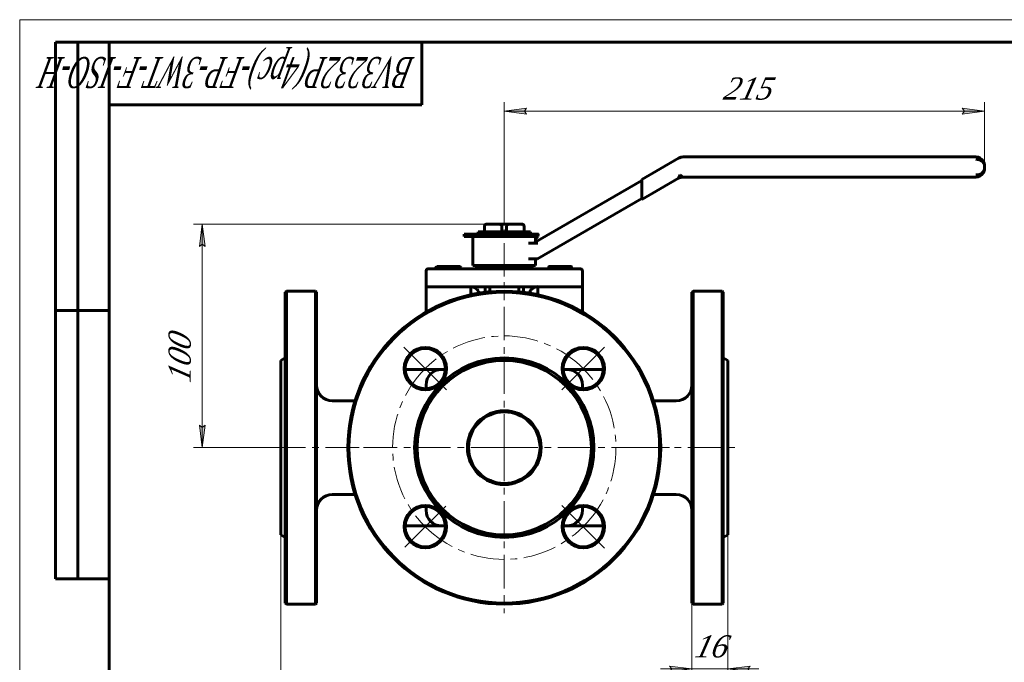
# Model space of a CAD drawing. Header units: millimetres. Extents: x 0 to 440, y 0 to 297.
# Tile 6 of 7: x 0 to 220, y 153 to 297. Entities that reach past the tile are written whole.
import ezdxf

# ---------------------------------------------------------------- set-up
doc = ezdxf.new("R2010")
doc.units = ezdxf.units.MM
for name, pattern in [('K5LT_AXLED', [12, 7.5, -1.5, 1.5, -1.5]), ('K5LT_BASIC', [0]), ('K5LT_THIN', [0])]:
    doc.linetypes.add(name, pattern=pattern)
doc.layers.add('Системный слой', color=7, linetype='Continuous')
doc.layers.add('Системный слой (1)', color=7, linetype='Continuous', true_color=0x6c6c6c)
doc.styles.add('KDIMTEXTSTYLE', font='txt', dxfattribs={"width": 0.96, "oblique": 15, "height": 5})
doc.styles.add('KTEXTSTYLE', font='txt', dxfattribs={"width": 0.96, "height": 5})
doc.dimstyles.new('KDIMSTYLE (0.50)', dxfattribs={"dimtxt": 5, "dimasz": 1, "dimexe": 2, "dimexo": 0, "dimgap": 1, "dimtad": 1, "dimlfac": 2, "dimtxsty": 'KDIMTEXTSTYLE', "dimsah": 1, "dimcen": 0, "dimdle": 1, "dimadec": 0, "dimazin": 0, "dimtfac": 0.667, "dimtmove": 0, "dimatfit": 3, "dimfxl": 1, "dimtvp": 1, "dimtolj": 1, "dimtzin": 0, "dimarcsym": 0})

# ---------------------------------------------------------------- blocks, each defined once
blk = doc.blocks.new('U0')
at = {"layer": 'Системный слой (1)', "color": 143, "linetype": 'K5LT_BASIC', "lineweight": 60, "true_color": 0x33acca}
for p, q in [((125.94, 214.48), (125.94, 215.3)), ((125.94, 187.3), (125.94, 188.12))]:
    blk.add_line(p, q, dxfattribs=at)
blk = doc.blocks.new('U1')
at = {"layer": 'Системный слой (1)', "color": 143, "linetype": 'K5LT_BASIC', "lineweight": 60, "true_color": 0x33acca}
for p, q in [((59.44, 236.05), (59.44, 201.3)), ((59.44, 201.3), (59.44, 166.55))]:
    blk.add_line(p, q, dxfattribs=at)
blk = doc.blocks.new('U2')
at = {"layer": 'Системный слой (1)', "color": 143, "linetype": 'K5LT_BASIC', "lineweight": 60, "true_color": 0x33acca}
for p, q in [((114.14, 236.02), (114.12, 235.87)), ((114.12, 235.87), (114.12, 235.83)), ((114.18, 236.16), (114.14, 236.02)), ((114.21, 236.25), (114.18, 236.16)), ((114.23, 236.29), (114.21, 236.25)), ((114.24, 236.31), (114.23, 236.29)), ((114.3, 236.42), (114.24, 236.32)), ((114.24, 236.32), (114.24, 236.31)), ((114.39, 236.55), (114.3, 236.42)), ((114.48, 236.67), (114.39, 236.55)), ((114.56, 236.75), (114.48, 236.67)), ((114.6, 236.78), (114.56, 236.75)), ((114.62, 236.8), (114.6, 236.78)), ((114.63, 236.81), (114.62, 236.8)), ((114.77, 236.91), (114.63, 236.81)), ((114.9, 237), (114.77, 236.91)), ((115.05, 237.08), (114.9, 237)), ((115.15, 237.13), (115.05, 237.08)), ((115.21, 237.15), (115.15, 237.13)), ((115.23, 237.16), (115.21, 237.15)), ((115.25, 237.17), (115.23, 237.16)), ((115.39, 237.21), (115.25, 237.17)), ((115.55, 237.25), (115.39, 237.21)), ((115.71, 237.28), (115.55, 237.25)), ((115.94, 237.3), (115.71, 237.28))]:
    blk.add_line(p, q, dxfattribs=at)
blk = doc.blocks.new('U3')
at = {"layer": 'Системный слой (1)', "color": 143, "linetype": 'K5LT_BASIC', "lineweight": 60, "true_color": 0x33acca}
for p, q in [((95.26, 218.8), (94.44, 218.8)), ((122.44, 218.8), (121.62, 218.8))]:
    blk.add_line(p, q, dxfattribs=at)
blk = doc.blocks.new('U4')
at = {"layer": 'Системный слой (1)', "color": 143, "linetype": 'K5LT_BASIC', "lineweight": 60, "true_color": 0x33acca}
for p, q in [((101.02, 237.29), (100.94, 237.3)), ((101.18, 237.28), (101.02, 237.29)), ((101.35, 237.25), (101.18, 237.28)), ((101.5, 237.21), (101.35, 237.25)), ((101.57, 237.19), (101.5, 237.21)), ((101.61, 237.18), (101.57, 237.19)), ((101.62, 237.17), (101.61, 237.18)), ((101.63, 237.17), (101.62, 237.17)), ((101.79, 237.1), (101.63, 237.17)), ((101.93, 237.03), (101.79, 237.1)), ((102.09, 236.94), (101.93, 237.03)), ((102.18, 236.87), (102.09, 236.94)), ((102.22, 236.84), (102.18, 236.87)), ((102.24, 236.82), (102.22, 236.84)), ((102.25, 236.82), (102.24, 236.82)), ((102.34, 236.73), (102.25, 236.82)), ((102.45, 236.62), (102.34, 236.73)), ((102.55, 236.47), (102.45, 236.62)), ((102.6, 236.4), (102.55, 236.47)), ((102.62, 236.36), (102.6, 236.4)), ((102.63, 236.34), (102.62, 236.36)), ((102.64, 236.33), (102.63, 236.34)), ((102.65, 236.3), (102.64, 236.33)), ((102.7, 236.17), (102.65, 236.3)), ((102.74, 236.02), (102.7, 236.17)), ((102.76, 235.83), (102.74, 236.02))]:
    blk.add_line(p, q, dxfattribs=at)
blk = doc.blocks.new('U5')
at = {"layer": 'Системный слой (1)', "color": 143, "linetype": 'K5LT_BASIC', "lineweight": 60, "true_color": 0x33acca}
for p, q in [((58.44, 201.3), (58.44, 220.8)), ((58.44, 181.8), (58.44, 201.3))]:
    blk.add_line(p, q, dxfattribs=at)
blk = doc.blocks.new('U6')
at = {"layer": 'Системный слой (1)', "color": 143, "linetype": 'K5LT_BASIC', "lineweight": 60, "true_color": 0x33acca}
for p, q in [((90.94, 215.3), (90.94, 214.48)), ((90.94, 188.12), (90.94, 187.3))]:
    blk.add_line(p, q, dxfattribs=at)
blk = doc.blocks.new('U7')
at = {"layer": 'Системный слой (1)', "color": 143, "linetype": 'K5LT_BASIC', "lineweight": 60, "true_color": 0x33acca}
for p, q in [((66.44, 201.3), (66.44, 236.05)), ((66.44, 166.55), (66.44, 201.3))]:
    blk.add_line(p, q, dxfattribs=at)
blk = doc.blocks.new('U8')
at = {"layer": 'Системный слой (1)', "color": 143, "linetype": 'K5LT_BASIC', "lineweight": 60, "true_color": 0x33acca}
for p, q in [((94.44, 183.8), (95.26, 183.8)), ((121.62, 183.8), (122.44, 183.8))]:
    blk.add_line(p, q, dxfattribs=at)
blk = doc.blocks.new('U9')
at = {"layer": 'Системный слой (1)', "color": 143, "linetype": 'K5LT_BASIC', "lineweight": 60, "true_color": 0x33acca}
for p, q in [((123.46, 241.77), (123.44, 241.8)), ((123.44, 241.8), (123.44, 241.8)), ((123.44, 241.8), (123.44, 241.8)), ((123.44, 241.8), (123.44, 241.8)), ((123.47, 241.69), (123.46, 241.77)), ((123.49, 241.58), (123.47, 241.69))]:
    blk.add_line(p, q, dxfattribs=at)
blk = doc.blocks.new('U10')
at = {"layer": 'Системный слой (1)', "color": 143, "linetype": 'K5LT_BASIC', "lineweight": 60, "true_color": 0x33acca}
for p, q in [((98.38, 241.78), (98.24, 241.8)), ((98.52, 241.74), (98.38, 241.78)), ((98.67, 241.67), (98.52, 241.74)), ((98.71, 241.64), (98.67, 241.67)), ((98.76, 241.61), (98.71, 241.64)), ((98.81, 241.58), (98.76, 241.61))]:
    blk.add_line(p, q, dxfattribs=at)
blk = doc.blocks.new('U11')
at = {"layer": 'Системный слой (1)', "color": 143, "linetype": 'K5LT_BASIC', "lineweight": 60, "true_color": 0x33acca}
for p, q in [((115.44, 247.32), (115.44, 248.55)), ((115.44, 242.05), (115.44, 243.55))]:
    blk.add_line(p, q, dxfattribs=at)
blk = doc.blocks.new('U12')
at = {"layer": 'Системный слой (1)', "color": 30, "linetype": 'K5LT_AXLED', "lineweight": 18, "true_color": 0xff8000}
for q in [(108.44, 238.3), (71.44, 201.3), (145.44, 201.3), (108.44, 164.3)]:
    blk.add_line((108.44, 201.3), q, dxfattribs=at)
blk = doc.blocks.new('D0')
at = {"layer": 'Системный слой (1)'}
for points in [[(112.94, 276.54), (113.44, 277.2), (108.44, 276.54), (113.44, 275.89)], [(215.94, 276.54), (210.94, 277.2), (211.44, 276.54), (210.94, 275.89)]]:
    blk.add_hatch(color=7, dxfattribs=at).paths.add_polyline_path(points)
at = {"layer": 'Системный слой (1)', "color": 7, "linetype": 'K5LT_THIN', "lineweight": 18, "true_color": 0xffffff}
for p, q in [((108.44, 251.3), (108.44, 278.54)), ((215.94, 264.3), (215.94, 278.54)), ((108.44, 276.54), (113.44, 277.2)), ((113.44, 275.89), (108.44, 276.54)), ((113.44, 277.2), (112.94, 276.54)), ((112.94, 276.54), (113.44, 275.89)), ((211.44, 276.54), (210.94, 277.2)), ((210.94, 277.2), (215.94, 276.54)), ((215.94, 276.54), (210.94, 275.89)), ((210.94, 275.89), (211.44, 276.54))]:
    blk.add_line(p, q, dxfattribs=at)
blk.add_wipeout([(157.25, 277.54), (157.25, 284.93), (166.74, 284.93), (166.74, 277.54)]).dxf.layer = 'Системный слой (1)'
blk.add_line((108.44, 276.54), (215.94, 276.54), dxfattribs=at)
at = {"layer": 'Системный слой (1)', "color": 7, "insert": (157.25, 284.13), "char_height": 5, "attachment_point": 1, "style": 'KTEXTSTYLE'}
blk.add_mtext('\\fArial|b0|c204|p34;\\H5.0;\\W1.000;\\Q15;\\fGOST Type AU|b0|i0|c204|p34;\\Q15;\\W0.960;215', dxfattribs=at)
blk = doc.blocks.new('KDIMARROW_01')
at = {"layer": 'Системный слой'}
blk.add_hatch(color=0, dxfattribs=at).paths.add_polyline_path([(0, 0), (-5, 0.66), (-4.5, 0), (-5, -0.66)])
at = {"layer": 'Системный слой', "color": 0, "linetype": 'K5LT_THIN', "lineweight": 18}
for p, q in [((-4.5, 0), (-5, 0.66)), ((-5, 0.66), (0, 0)), ((0, 0), (-5, -0.66)), ((-5, -0.66), (-4.5, 0))]:
    blk.add_line(p, q, dxfattribs=at)
at = {"layer": 'Системный слой (1)', "color": 0, "linetype": 'K5LT_THIN', "lineweight": 18}
blk.add_line((108.44, 83.76), (107.94, 83.76), dxfattribs=at)
blk = doc.blocks.new('D1')
at = {"layer": 'Системный слой (1)'}
for points in [[(41.53, 246.3), (40.87, 251.3), (40.21, 246.3), (40.87, 246.8)], [(40.87, 201.3), (41.53, 206.3), (40.87, 205.8), (40.21, 206.3)]]:
    blk.add_hatch(color=7, dxfattribs=at).paths.add_polyline_path(points)
at = {"layer": 'Системный слой (1)', "color": 7, "linetype": 'K5LT_THIN', "lineweight": 18, "true_color": 0xffffff}
for p, q in [((108.44, 251.3), (38.87, 251.3)), ((40.21, 246.3), (40.87, 251.3)), ((40.87, 251.3), (41.53, 246.3)), ((40.87, 246.8), (40.21, 246.3)), ((41.53, 246.3), (40.87, 246.8)), ((40.87, 201.3), (40.21, 206.3)), ((40.21, 206.3), (40.87, 205.8)), ((40.87, 205.8), (41.53, 206.3)), ((41.53, 206.3), (40.87, 201.3)), ((58.44, 201.3), (38.87, 201.3))]:
    blk.add_line(p, q, dxfattribs=at)
blk.add_wipeout([(39.87, 215.65), (32.49, 215.65), (32.49, 225.53), (39.87, 225.53)]).dxf.layer = 'Системный слой (1)'
blk.add_line((40.87, 251.3), (40.87, 201.3), dxfattribs=at)
at = {"layer": 'Системный слой (1)', "color": 7, "insert": (33.28, 215.65), "char_height": 5, "attachment_point": 1, "rotation": 90, "style": 'KTEXTSTYLE'}
blk.add_mtext('\\fArial|b0|c204|p34;\\H5.0;\\W1.000;\\Q15;\\fGOST Type AU|b0|i0|c204|p34;\\Q15;\\W0.960;100', dxfattribs=at)
blk = doc.blocks.new('D2')
at = {"layer": 'Системный слой (1)'}
for points in [[(63.44, 140.31), (62.94, 140.97), (63.44, 141.63), (58.44, 140.97)], [(153.44, 140.31), (158.44, 140.97), (153.44, 141.63), (153.94, 140.97)]]:
    blk.add_hatch(color=7, dxfattribs=at).paths.add_polyline_path(points)
at = {"layer": 'Системный слой (1)', "color": 7, "linetype": 'K5LT_THIN', "lineweight": 18, "true_color": 0xffffff}
for p, q in [((58.44, 181.8), (58.44, 138.97)), ((158.44, 181.8), (158.44, 138.97)), ((58.44, 140.97), (63.44, 141.63)), ((63.44, 141.63), (62.94, 140.97)), ((153.94, 140.97), (153.44, 141.63)), ((153.44, 141.63), (158.44, 140.97)), ((63.44, 140.31), (58.44, 140.97)), ((62.94, 140.97), (63.44, 140.31)), ((158.44, 140.97), (153.44, 140.31)), ((153.44, 140.31), (153.94, 140.97))]:
    blk.add_line(p, q, dxfattribs=at)
blk.add_wipeout([(102.77, 141.97), (102.77, 149.35), (113.66, 149.35), (113.66, 141.97)]).dxf.layer = 'Системный слой (1)'
blk.add_line((58.44, 140.97), (158.44, 140.97), dxfattribs=at)
at = {"layer": 'Системный слой (1)', "color": 7, "insert": (102.77, 148.55), "char_height": 5, "attachment_point": 1, "style": 'KTEXTSTYLE'}
blk.add_mtext('\\fArial|b0|c204|p34;\\H5.0;\\W1.000;\\Q15;\\fGOST Type AU|b0|i0|c204|p34;\\Q15;\\W0.960;200', dxfattribs=at)
blk = doc.blocks.new('D3')
at = {"layer": 'Системный слой (1)', "color": 7, "linetype": 'K5LT_THIN', "lineweight": 18, "true_color": 0xffffff}
for p, q in [((145.44, 152.46), (145.94, 151.8)), ((162.94, 151.8), (163.44, 152.46)), ((145.94, 151.8), (145.44, 151.15)), ((163.44, 151.15), (162.94, 151.8))]:
    blk.add_line(p, q, dxfattribs=at)
blk.add_wipeout([(150.82, 152.8), (150.82, 160.19), (157.78, 160.19), (157.78, 152.8)]).dxf.layer = 'Системный слой (1)'
at = {"layer": 'Системный слой (1)'}
for points in [[(145.44, 151.15), (150.44, 151.8), (145.44, 152.46), (145.94, 151.8)], [(162.94, 151.8), (163.44, 152.46), (158.44, 151.8), (163.44, 151.15)]]:
    blk.add_hatch(color=7, dxfattribs=at).paths.add_polyline_path(points)
at = {"layer": 'Системный слой (1)', "color": 7, "linetype": 'K5LT_THIN', "lineweight": 18, "true_color": 0xffffff}
for p, q in [((158.44, 181.8), (158.44, 149.8)), ((150.44, 166.55), (150.44, 149.8)), ((150.44, 151.8), (145.44, 152.46)), ((163.44, 152.46), (158.44, 151.8)), ((150.44, 151.8), (143.44, 151.8)), ((145.44, 151.15), (150.44, 151.8)), ((150.44, 151.8), (158.44, 151.8)), ((158.44, 151.8), (163.44, 151.15)), ((158.44, 151.8), (165.44, 151.8))]:
    blk.add_line(p, q, dxfattribs=at)
at = {"layer": 'Системный слой (1)', "color": 7, "insert": (150.82, 159.39), "char_height": 5, "attachment_point": 1, "style": 'KTEXTSTYLE'}
blk.add_mtext('\\fArial|b0|c204|p34;\\H5.0;\\W1.000;\\Q15;\\fGOST Type AU|b0|i0|c204|p34;\\Q15;\\W0.960;16', dxfattribs=at)
blk = doc.blocks.new('U13')
at = {"layer": 'Системный слой (1)', "color": 30, "linetype": 'K5LT_AXLED', "lineweight": 18, "true_color": 0xff8000}
for p, q in [((90.77, 218.98), (85.99, 223.75)), ((126.12, 218.98), (130.89, 223.75)), ((95.54, 214.2), (90.77, 218.98)), ((121.35, 214.2), (126.12, 218.98)), ((95.36, 188.22), (90.77, 183.62)), ((121.35, 188.39), (126.12, 183.62)), ((90.77, 183.62), (86.17, 179.02)), ((126.12, 183.62), (130.89, 178.85))]:
    blk.add_line(p, q, dxfattribs=at)
for start, end in [(45, 135), (135, 225), (315, 45), (225, 315)]:
    blk.add_arc((108.44, 201.3), 25, start, end, dxfattribs=at)
blk = doc.blocks.new('U44')
at = {"color": 7, "linetype": 'K5LT_THIN', "lineweight": 18, "true_color": 0xffffff}
for p, q in [((0, 0), (0, 297)), ((0, 297), (420, 297))]:
    blk.add_line(p, q, dxfattribs=at)
at = {"color": 143, "linetype": 'K5LT_BASIC', "lineweight": 60, "true_color": 0x33acca}
for p, q in [((8, 172), (8, 292)), ((20, 292), (8, 292)), ((13, 172), (13, 292)), ((20, 5), (20, 292)), ((20, 292), (415, 292)), ((90, 292), (90, 278)), ((90, 278), (20, 278)), ((20, 232), (8, 232)), ((20, 172), (8, 172))]:
    blk.add_line(p, q, dxfattribs=at)
at = {"color": 7, "insert": (88.47, 281.64), "char_height": 7, "attachment_point": 1, "rotation": 180, "style": 'KTEXTSTYLE'}
blk.add_mtext('\\fArial|b0|c204|p34;\\H5.0;\\W1.000;\\Q15;\\fGOST Type AU|b0|i0|c204|p34;\\Q15;\\W0.574;\\H7.00;BV3232P(4pc)-FP-3WT-F-ISO-H', dxfattribs=at)

msp = doc.modelspace()

# ---------------------------------------------------------------- linework, layer by layer
at = {"layer": 'Системный слой (1)', "color": 143, "linetype": 'K5LT_BASIC', "lineweight": 60, "true_color": 0x33acca}
for p, q in [((147.4553, 266.0303), (139.2591, 261.2983)), ((213.9444, 266.2983), (148.4553, 266.2983)), ((147.7854, 262.2983), (147.4553, 261.5303)), ((148.4553, 261.7983), (147.7854, 262.2983)), ((215.9444, 263.7983), (215.9444, 264.2983)), ((139.2591, 261.069), (114.9745, 247.0483)), ((139.2591, 256.7983), (147.4553, 261.5303)), ((139.2591, 261.2983), (139.2591, 260.7209)), ((139.2591, 257.3756), (139.2591, 260.7209)), ((148.4553, 261.7983), (213.9444, 261.7983)), ((115.9123, 243.5483), (139.2591, 257.0276)), ((139.2591, 257.3756), (139.2591, 256.7983)), ((104.6742, 251.2983), (104.4937, 251.2983)), ((104.6742, 251.2983), (107.2629, 251.2983)), ((109.624, 251.2983), (107.2629, 251.2983)), ((109.624, 251.2983), (112.2126, 251.2983)), ((112.3932, 251.2983), (112.2126, 251.2983)), ((99.4434, 248.5483), (99.4434, 249.0483)), ((99.4434, 249.0483), (115.9378, 249.0483)), ((102.5938, 249.0483), (102.5938, 249.5483)), ((102.5938, 249.5483), (114.293, 249.5483)), ((103.9937, 249.5483), (103.9937, 250.7983)), ((104.0256, 249.5483), (104.0256, 250.7983)), ((107.9115, 249.5483), (107.9115, 250.7983)), ((108.9753, 249.5483), (108.9753, 250.7983)), ((112.8613, 249.5483), (112.8613, 250.7983)), ((112.8932, 249.5483), (112.8932, 250.7983)), ((114.293, 249.0483), (114.293, 249.5483)), ((115.9437, 248.5483), (115.9378, 249.0483)), ((115.9778, 249.0483), (115.9378, 249.0483)), ((99.4434, 248.5483), (115.9437, 248.5483)), ((101.4434, 242.0483), (101.4434, 248.5483)), ((115.3671, 247.0483), (113.8285, 247.0483)), ((115.3671, 247.0483), (115.9745, 247.0483)), ((115.4434, 247.8547), (115.9378, 248.5483)), ((113.8355, 243.5483), (115.176, 243.5483)), ((115.176, 243.5483), (115.9123, 243.5483)), ((90.9434, 240.7983), (90.9434, 237.2983)), ((94.4434, 241.2983), (91.4434, 241.2983)), ((93.0764, 241.2983), (93.0764, 241.575)), ((93.4434, 241.7983), (93.2216, 241.6703)), ((93.4434, 241.7983), (93.9392, 241.7983)), ((93.9392, 241.7983), (96.2354, 241.7983)), ((122.4434, 241.2983), (94.4434, 241.2983)), ((94.8019, 241.2983), (94.8019, 241.575)), ((96.2354, 241.7983), (98.2396, 241.7983)), ((97.6689, 241.2983), (97.6689, 241.575)), ((98.2396, 241.7983), (98.4434, 241.7983)), ((98.4434, 241.7983), (98.6652, 241.6703)), ((98.8104, 241.2983), (98.8104, 241.575)), ((101.4434, 242.0483), (115.4434, 242.0483)), ((102.1934, 242.0483), (102.1934, 241.5483)), ((114.6934, 241.5483), (102.1934, 241.5483)), ((103.9937, 241.2983), (103.9937, 241.5483)), ((104.0256, 241.2983), (104.0256, 241.5483)), ((107.9115, 241.2983), (107.9115, 241.5483)), ((108.9753, 241.2983), (108.9753, 241.5483)), ((112.8613, 241.2983), (112.8613, 241.5483)), ((112.8932, 241.2983), (112.8932, 241.5483)), ((114.6934, 242.0483), (114.6934, 241.5483)), ((118.3957, 241.2983), (118.3957, 241.575)), ((118.4434, 241.7983), (118.442, 241.7975)), ((118.4434, 241.7983), (119.6204, 241.7983)), ((119.6204, 241.7983), (122.119, 241.7983)), ((120.8451, 241.2983), (120.8451, 241.575)), ((122.119, 241.7983), (123.442, 241.7983)), ((125.4434, 241.2983), (122.4434, 241.2983)), ((123.3928, 241.2983), (123.3928, 241.575)), ((123.442, 241.7983), (123.4434, 241.7983)), ((123.4434, 241.7983), (123.4449, 241.7975)), ((123.4911, 241.2983), (123.4911, 241.575)), ((125.9434, 240.7983), (125.9434, 237.2983)), ((59.4434, 236.0483), (59.6934, 236.2983)), ((66.1934, 236.2983), (59.6934, 236.2983)), ((59.6934, 201.2983), (59.6934, 236.2983)), ((66.1934, 236.2983), (66.1934, 201.2983)), ((66.4434, 236.0483), (66.1934, 236.2983)), ((94.4434, 237.2983), (90.9434, 237.2983)), ((90.9434, 237.2983), (90.9434, 236.7983)), ((90.9434, 236.7983), (90.9434, 231.6092)), ((122.4434, 237.2983), (94.4434, 237.2983)), ((100.9434, 236.7983), (100.9434, 237.2983)), ((100.9434, 236.7983), (100.9434, 235.4853)), ((104.1726, 237.2983), (104.1726, 236.0367)), ((105.1742, 237.2983), (105.1742, 236.1453)), ((111.7126, 236.1453), (111.7126, 237.2983)), ((112.7142, 236.0367), (112.7142, 237.2983)), ((115.9434, 237.2983), (115.9434, 236.7983)), ((115.9434, 236.7983), (115.9434, 235.4853)), ((125.9434, 237.2983), (122.4434, 237.2983)), ((125.9434, 236.7983), (125.9434, 237.2983)), ((125.9434, 236.7983), (125.9434, 231.6092)), ((150.4434, 236.0483), (150.6934, 236.2983)), ((150.4434, 236.0483), (150.4434, 166.5483)), ((150.6934, 236.2983), (157.1934, 236.2983)), ((150.6934, 201.2983), (150.6934, 236.2983)), ((157.1934, 236.2983), (157.1934, 201.2983)), ((157.4434, 236.0483), (157.1934, 236.2983)), ((157.4434, 166.5483), (157.4434, 236.0483)), ((58.4434, 220.7983), (59.4434, 221.3756)), ((158.4434, 220.7983), (157.4434, 221.3756)), ((158.4434, 220.7983), (158.4434, 181.7983)), ((87.4434, 218.7983), (86.2693, 218.7983)), ((94.4434, 218.7983), (87.4434, 218.7983)), ((129.4434, 218.7983), (122.4434, 218.7983)), ((130.6176, 218.7983), (129.4434, 218.7983)), ((75.0555, 211.7983), (69.9434, 211.7983)), ((141.8313, 211.7983), (146.9434, 211.7983)), ((59.6934, 166.2983), (59.6934, 201.2983)), ((66.1934, 201.2983), (66.1934, 166.2983)), ((150.6934, 166.2983), (150.6934, 201.2983)), ((157.1934, 201.2983), (157.1934, 166.2983)), ((75.0555, 190.7983), (69.9434, 190.7983)), ((141.8313, 190.7983), (146.9434, 190.7983)), ((86.2693, 183.7983), (87.4434, 183.7983)), ((87.4434, 183.7983), (94.4434, 183.7983)), ((122.4434, 183.7983), (129.4434, 183.7983)), ((129.4434, 183.7983), (130.6176, 183.7983)), ((58.4434, 181.7983), (59.4434, 181.2209)), ((158.4434, 181.7983), (157.4434, 181.2209)), ((59.4434, 166.5483), (59.6934, 166.2983)), ((66.1934, 166.2983), (59.6934, 166.2983)), ((66.4434, 166.5483), (66.1934, 166.2983)), ((150.4434, 166.5483), (150.6934, 166.2983)), ((150.6934, 166.2983), (157.1934, 166.2983)), ((157.4434, 166.5483), (157.1934, 166.2983))]:
    msp.add_line(p, q, dxfattribs=at)
at = {"layer": 'Системный слой (1)', "color": 30, "linetype": 'K5LT_AXLED', "lineweight": 18, "true_color": 0xff8000}
for p, q in [((108.4434, 239.5483), (108.4434, 250.5483)), ((56.4434, 201.2983), (79.3434, 201.2983)), ((137.5434, 201.2983), (160.4434, 201.2983))]:
    msp.add_line(p, q, dxfattribs=at)
at = {"layer": 'Системный слой (1)', "color": 143, "linetype": 'K5LT_BASIC', "lineweight": 60, "true_color": 0x33acca}
for centre, radius in [((108.4434, 201.2983), 34.75), ((90.7657, 218.9759), 4.75), ((90.7657, 218.9759), 4.5), ((126.1211, 218.9759), 4.75), ((126.1211, 218.9759), 4.5), ((108.4434, 201.2983), 20.0774), ((108.4434, 201.2983), 19.5), ((108.4434, 201.2983), 8.25), ((108.4434, 201.2983), 8), ((90.7657, 183.6206), 4.75), ((90.7657, 183.6206), 4.5), ((126.1211, 183.6206), 4.75), ((126.1211, 183.6206), 4.5)]:
    msp.add_circle(centre, radius, dxfattribs=at)
for centre, radius, start, end in [((148.4553, 264.2983), 2, 90, 120), ((213.9444, 264.2983), 2, 30.619869, 90), ((213.9444, 263.7983), 2, 270, 327.196045), ((148.4553, 259.7983), 2, 90, 120), ((104.4937, 250.7983), 0.5, 90, 180), ((112.3932, 250.7983), 0.5, 0, 90), ((91.4434, 240.7983), 0.5, 90, 180), ((125.4434, 240.7983), 0.5, 0, 90), ((108.4434, 201.2983), 35, 0, 180), ((94.4434, 215.2983), 3.5, 90, 180), ((122.4434, 215.2983), 3.5, 0, 90), ((69.9434, 215.2983), 3.5, 180, 270), ((146.9434, 215.2983), 3.5, 270, 0), ((108.4434, 201.2983), 35, 180, 0), ((69.9434, 187.2983), 3.5, 90, 180), ((146.9434, 187.2983), 3.5, 0, 90), ((94.4434, 187.2983), 3.5, 180, 270), ((122.4434, 187.2983), 3.5, 270, 0)]:
    msp.add_arc(centre, radius, start, end, dxfattribs=at)
for centre, major_axis, start_param, end_param in [((213.9444, 264.2983), (-2, 0), 3.14159265, 4.71238898), ((213.9444, 263.7983), (2, 0), 4.71238898, 6.28318531)]:
    msp.add_ellipse(centre, major_axis=major_axis, ratio=0.75, start_param=start_param, end_param=end_param, dxfattribs=at)
for points, knots in [([(215.6249, 265.3812), (215.6375, 265.3616), (215.6497, 265.3417), (215.6877, 265.2776), (215.7119, 265.2329), (215.7695, 265.1164), (215.8002, 265.0439), (215.8288, 264.9642), (215.831, 264.9577), (215.8378, 264.9382), (215.8422, 264.9252), (215.8478, 264.9079), (215.8491, 264.9037), (215.8518, 264.8952), (215.8531, 264.891), (215.8557, 264.8827), (215.857, 264.8786), (215.8607, 264.8663), (215.8631, 264.858), (215.8703, 264.8334), (215.8748, 264.817), (215.8877, 264.7679), (215.8954, 264.7351), (215.9159, 264.6368), (215.9263, 264.5712), (215.9407, 264.4363), (215.9444, 264.3671), (215.9444, 264.2983)], [0.26619883, 0.26619883, 0.26619883, 0.26619883, 1.59719297, 1.59719297, 4.5253801, 4.5253801, 9.1253801, 9.1253801, 9.53215834, 9.53215834, 10.34836394, 10.34836394, 10.61217485, 10.61217485, 10.87598576, 10.87598576, 11.13168016, 11.13168016, 11.64306895, 11.64306895, 12.66178823, 12.66178823, 14.69111011, 14.69111011, 18.73352044, 18.73352044, 23, 23, 23, 23]), ([(215.6646, 265.3165), (215.6772, 265.2951), (215.6894, 265.2735), (215.7246, 265.2083), (215.7463, 265.1642), (215.7709, 265.1095), (215.7754, 265.0993), (215.7841, 265.0792), (215.7882, 265.0694), (215.7959, 265.0506), (215.7995, 265.0416), (215.8063, 265.0245), (215.8095, 265.0163), (215.8154, 265.0007), (215.8182, 264.9933), (215.8234, 264.979), (215.8259, 264.9722), (215.8305, 264.9593), (215.8326, 264.9531), (215.8367, 264.9413), (215.8386, 264.9357), (215.8422, 264.9249), (215.8439, 264.9198), (215.8472, 264.9095), (215.8489, 264.9044), (215.8518, 264.8952), (215.8531, 264.8911), (215.8557, 264.8828), (215.857, 264.8786), (215.8607, 264.8662), (215.8632, 264.8579), (215.8704, 264.833), (215.8749, 264.8164), (215.888, 264.7666), (215.8958, 264.7334), (215.9165, 264.6338), (215.9268, 264.5673), (215.9408, 264.4332), (215.9444, 264.3656), (215.9444, 264.2983)], [0.30339649, 0.30339649, 0.30339649, 0.30339649, 1.82037896, 1.82037896, 4.85434389, 4.85434389, 5.5497188, 5.5497188, 6.21508118, 6.21508118, 6.81995606, 6.81995606, 7.36984232, 7.36984232, 7.86973892, 7.86973892, 8.32419038, 8.32419038, 8.73732807, 8.73732807, 9.11290778, 9.11290778, 9.45434389, 9.45434389, 9.79577999, 9.79577999, 10.06858593, 10.06858593, 10.34572251, 10.34572251, 10.89566504, 10.89566504, 11.99555008, 11.99555008, 14.18665884, 14.18665884, 18.55155355, 18.55155355, 23, 23, 23, 23]), ([(215.6247, 262.7152), (215.6373, 262.7348), (215.6495, 262.7546), (215.6875, 262.8186), (215.7117, 262.8632), (215.7693, 262.9796), (215.8, 263.0521), (215.8287, 263.1321), (215.831, 263.1388), (215.8379, 263.1585), (215.8422, 263.1715), (215.8478, 263.1886), (215.8491, 263.1929), (215.8518, 263.2013), (215.8531, 263.2056), (215.8557, 263.2139), (215.857, 263.218), (215.8607, 263.2303), (215.8631, 263.2385), (215.8703, 263.2631), (215.8748, 263.2795), (215.8877, 263.3287), (215.8954, 263.3615), (215.9159, 263.4598), (215.9263, 263.5254), (215.9407, 263.6603), (215.9444, 263.7294), (215.9444, 263.7983)], [0.2656492, 0.2656492, 0.2656492, 0.2656492, 1.59389521, 1.59389521, 4.51603643, 4.51603643, 9.11603643, 9.11603643, 9.54018163, 9.54018163, 10.35019794, 10.35019794, 10.61396977, 10.61396977, 10.87774161, 10.87774161, 11.13339813, 11.13339813, 11.64471117, 11.64471117, 12.66327953, 12.66327953, 14.69230081, 14.69230081, 18.73411232, 18.73411232, 23, 23, 23, 23]), ([(104.0256, 250.7983), (104.0256, 250.8493), (104.037, 250.9084), (104.076, 251.0117), (104.1145, 251.0692), (104.2051, 251.1649), (104.278, 251.2107), (104.4428, 251.2803), (104.5687, 251.2983), (104.6742, 251.2983)], [0.56576999, 0.56576999, 0.56576999, 0.56576999, 0.596403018, 0.596403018, 0.636001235, 0.636001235, 0.692391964, 0.692391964, 0.781914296, 0.781914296, 0.781914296, 0.781914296]), ([(107.2629, 251.2983), (107.3684, 251.2983), (107.4943, 251.2803), (107.6591, 251.2107), (107.732, 251.1649), (107.8226, 251.0692), (107.8611, 251.0117), (107.9001, 250.9084), (107.9115, 250.8493), (107.9115, 250.7983)], [1.481165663, 1.481165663, 1.481165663, 1.481165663, 1.570687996, 1.570687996, 1.627078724, 1.627078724, 1.666676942, 1.666676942, 1.69730997, 1.69730997, 1.69730997, 1.69730997]), ([(108.9753, 250.7983), (108.9753, 250.8493), (108.9867, 250.9084), (109.0257, 251.0117), (109.0642, 251.0692), (109.1548, 251.1649), (109.2277, 251.2107), (109.3925, 251.2803), (109.5185, 251.2983), (109.624, 251.2983)], [0.56576999, 0.56576999, 0.56576999, 0.56576999, 0.596403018, 0.596403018, 0.636001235, 0.636001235, 0.692391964, 0.692391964, 0.781914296, 0.781914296, 0.781914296, 0.781914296]), ([(112.2126, 251.2983), (112.3181, 251.2983), (112.4441, 251.2803), (112.6088, 251.2107), (112.6817, 251.1649), (112.7723, 251.0692), (112.8109, 251.0117), (112.8498, 250.9084), (112.8613, 250.8493), (112.8613, 250.7983)], [1.481165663, 1.481165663, 1.481165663, 1.481165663, 1.570687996, 1.570687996, 1.627078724, 1.627078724, 1.666676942, 1.666676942, 1.69730997, 1.69730997, 1.69730997, 1.69730997]), ([(116.0527, 248.9579), (116.0372, 248.9943), (116.0198, 249.0203), (115.9945, 249.0439), (115.9856, 249.0483), (115.9778, 249.0483)], [0, 0, 0, 0, 0.0382440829, 0.0382440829, 0.0618686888, 0.0618686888, 0.0618686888, 0.0618686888]), ([(115.9437, 248.5483), (115.945, 248.5547), (115.9474, 248.5664), (115.9523, 248.5881), (115.9575, 248.6104), (115.9632, 248.6336), (115.9679, 248.6519), (115.9719, 248.6673), (115.9751, 248.6796), (115.9782, 248.6914), (115.9815, 248.7036), (115.9851, 248.7168), (115.9884, 248.7287), (115.991, 248.7379), (115.9935, 248.7469), (115.9956, 248.754), (115.9976, 248.7608), (115.9998, 248.7686), (116.0029, 248.7801), (116.0066, 248.7935), (116.0112, 248.8099), (116.0165, 248.8289), (116.0261, 248.863), (116.0364, 248.8996), (116.0465, 248.9357), (116.0508, 248.9509), (116.0527, 248.9579)], [0, 0, 0, 0, 2.41499624, 3.99403325, 6.31921557, 8.15226712, 9.21413502, 10.24168686, 11.40331716, 11.65175568, 12.3677776, 13.45508335, 13.80287218, 14.63242767, 15.53614801, 16.08147718, 16.28908908, 16.96230351, 17.51403066, 18.17767076, 19.0130383, 19.94317543, 20.85088289, 23.78708484, 25.22171171, 27, 27, 27, 27])]:
    msp.add_open_spline(points, degree=3, knots=knots, dxfattribs=at)
for points, weights in [([(93.9392, 241.7983), (93.5388, 241.7983), (93.0764, 241.575)], [1, 1.0379548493, 1]), ([(93.0764, 241.575), (93.1511, 241.6296), (93.2216, 241.6702)], [1, 1.00901163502, 1.01374399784]), ([(94.8019, 241.575), (94.3395, 241.7983), (93.9392, 241.7983)], [1, 1.0379548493, 1]), ([(96.2354, 241.7983), (95.5701, 241.7983), (94.8019, 241.575)], [1, 1.0379548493, 1]), ([(97.6689, 241.575), (96.9007, 241.7983), (96.2354, 241.7983)], [1, 1.0379548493, 1]), ([(98.2396, 241.7983), (97.9748, 241.7983), (97.6689, 241.575)], [1, 1.0379548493, 1]), ([(119.6204, 241.7983), (119.052, 241.7983), (118.3957, 241.575)], [1, 1.0379548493, 1]), ([(118.3957, 241.575), (118.4205, 241.7851), (118.442, 241.7975)], [1, 1.03562594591, 1.00437200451]), ([(120.8451, 241.575), (120.1888, 241.7983), (119.6204, 241.7983)], [1, 1.0379548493, 1]), ([(122.119, 241.7983), (121.5278, 241.7983), (120.8451, 241.575)], [1, 1.0379548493, 1]), ([(123.3928, 241.575), (122.7102, 241.7983), (122.119, 241.7983)], [1, 1.0379548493, 1]), ([(123.442, 241.7983), (123.4192, 241.7983), (123.3928, 241.575)], [1, 1.0379548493, 1])]:
    msp.add_rational_spline(points, weights, degree=2, dxfattribs=at)

# ---------------------------------------------------------------- block references
at = {"layer": 'Системный слой (1)'}
for name in ['U11', 'U10', 'U9', 'U12', 'U1', 'U7', 'U4', 'U2', 'U5', 'U3', 'U6', 'U0', 'U8']:
    msp.add_blockref(name, (0, 0), dxfattribs=at)

# ---------------------------------------------------------------- next in the draw order: dimensions: what is measured, and where the dimension line sits
at = {"layer": 'Системный слой (1)', "color": 7}
for base, p1, p2, picture, middle in [((108.4434, 276.5449), (215.9444, 264.2983), (108.4434, 251.2983), 'D0', (162.1939, 276.5449)), ((58.4434, 140.9669), (158.4434, 181.7983), (58.4434, 181.7983), 'D2', (108.4434, 140.9669))]:
    dim = msp.add_linear_dim(base=base, p1=p1, p2=p2, dimstyle='KDIMSTYLE (0.50)', override={"dimexo": 0, "dimpost": '\\fGOST Type AU|b0|c204|p34;\\H5.0;\\W0.960;\\Q15;<>', "dimblk1": 'KDIMARROW_01', "dimblk2": 'KDIMARROW_01', "dimse1": 0, "dimse2": 0, "dimclrt": 7, "dimtol": 1, "dimtp": 0, "dimtm": 0, "dimtdec": 5, "dimtolj": 1}, dxfattribs=at)
    dim.commit()
    dim.dimension.update_dxf_attribs({"geometry": picture, "text_midpoint": middle, "dimtype": 160})

# ---------------------------------------------------------------- next in the draw order: dimensions: what is measured, and where the dimension line sits
dim = msp.add_linear_dim(base=(40.8685, 251.2983), p1=(58.4434, 201.2983), p2=(108.4434, 251.2983), angle=90, dimstyle='KDIMSTYLE (0.50)', override={"dimexo": 0, "dimpost": '\\fGOST Type AU|b0|c204|p34;\\H5.0;\\W0.960;\\Q15;<>', "dimblk1": 'KDIMARROW_01', "dimblk2": 'KDIMARROW_01', "dimse1": 0, "dimse2": 0, "dimclrt": 7, "dimtol": 1, "dimtp": 0, "dimtm": 0, "dimtdec": 5, "dimtolj": 1}, dxfattribs=at)
dim.commit()
dim.dimension.update_dxf_attribs({"geometry": 'D1', "text_midpoint": (40.8685, 220.7983), "dimtype": 160})
dim = msp.add_linear_dim(base=(150.4434, 151.8047), p1=(158.4434, 181.7983), p2=(150.4434, 166.5483), dimstyle='KDIMSTYLE (0.50)', override={"dimexo": 0, "dimpost": '\\fGOST Type AU|b0|c204|p34;\\H5.0;\\W0.960;\\Q15;<>', "dimblk1": 'KDIMARROW_01', "dimblk2": 'KDIMARROW_01', "dimse1": 0, "dimse2": 0, "dimclrt": 7, "dimtol": 1, "dimtp": 0, "dimtm": 0, "dimtdec": 5, "dimtolj": 1}, dxfattribs=at)
dim.commit()
dim.dimension.update_dxf_attribs({"geometry": 'D3', "text_midpoint": (154.4434, 151.8047), "dimtype": 160})

# ---------------------------------------------------------------- next in the draw order: block references
msp.add_blockref('U44', (0, 0))
at = {"layer": 'Системный слой (1)'}
msp.add_blockref('U13', (0, 0), dxfattribs=at)

doc.saveas('drawing.dxf')
